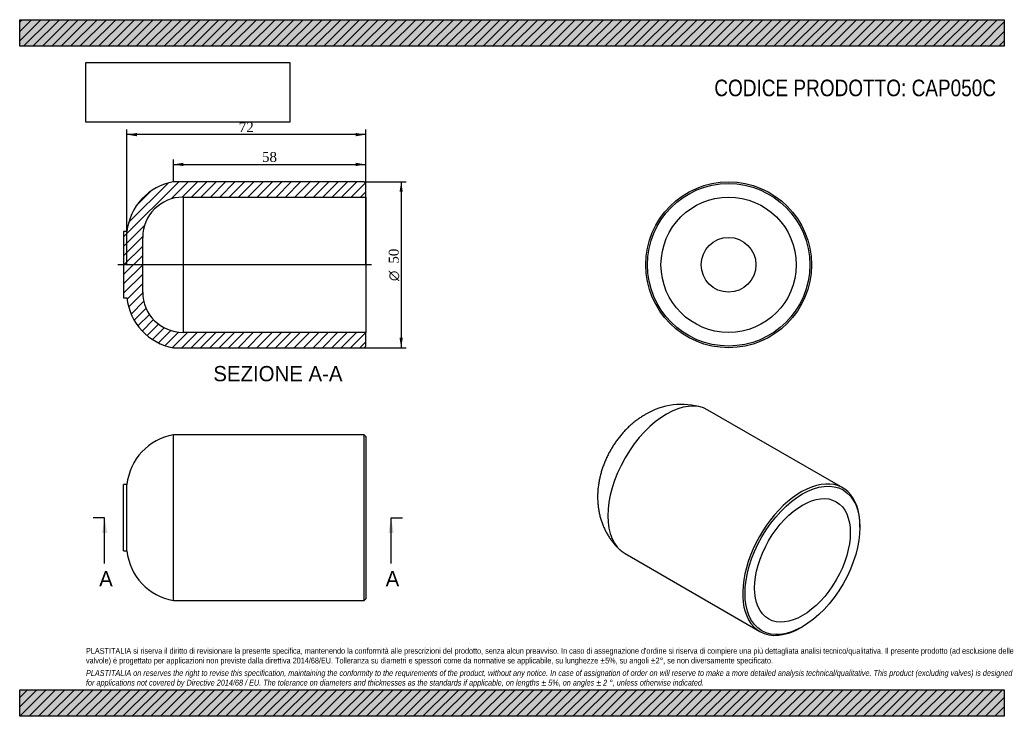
# Model space of a CAD drawing. Header units: millimetres. Extents: x 0 to 297, y 0 to 210.
import ezdxf
from ezdxf.enums import TextEntityAlignment as Align
from ezdxf.lldxf.tags import DXFTag

# ---------------------------------------------------------------- set-up
doc = ezdxf.new("R2010")
doc.units = ezdxf.units.MM
for name, color, linetype in [('CAP050C', 7, 'Continuous'), ('Default', 7, 'Continuous'), ('DV3_Default', 7, 'Continuous')]:
    doc.layers.add(name, color=color, linetype=linetype)
doc.styles.add('SEACAD_Solid_Edge_ANSI', font='seans.ttf')
doc.styles.add('SEACAD_Solid_Edge_ANSI1_Symbols', font='semeca1.ttf')
doc.styles.add('SEACAD_Times_New_Roman', font='times.ttf')
tags = doc.linetypes.add('CENTER2', pattern=[28.575, 19.05, -3.175, 3.175, -3.175]).pattern_tags.tags
tags[10:11] = [DXFTag(74, 4), DXFTag(75, 0), DXFTag(340, '0'), DXFTag(46, 0.0), DXFTag(50, 0.0), DXFTag(44, 0.0), DXFTag(45, 0.0)]
tags[8:9] = [DXFTag(74, 4), DXFTag(75, 0), DXFTag(340, '0'), DXFTag(46, 0.0), DXFTag(50, 0.0), DXFTag(44, 0.0), DXFTag(45, 0.0)]
tags[6:7] = [DXFTag(74, 4), DXFTag(75, 0), DXFTag(340, '0'), DXFTag(46, 0.0), DXFTag(50, 0.0), DXFTag(44, 0.0), DXFTag(45, 0.0)]
tags[4:5] = [DXFTag(74, 4), DXFTag(75, 0), DXFTag(340, '0'), DXFTag(46, 0.0), DXFTag(50, 0.0), DXFTag(44, 0.0), DXFTag(45, 0.0)]
doc.dimstyles.new('ANSImm', dxfattribs={"dimtxt": 3, "dimasz": 3, "dimexe": 1.5, "dimexo": 0, "dimgap": 0.75, "dimtad": 1, "dimdsep": 46, "dimtxsty": 'SEACAD_Times_New_Roman', "dimblk1": '_SE_FILLED', "dimblk2": '_SE_FILLED', "dimsah": 1, "dimcen": 1.5, "dimazin": 0, "dimtfac": 0.85, "dimtdec": 3, "dimtofl": 0, "dimtmove": 0, "dimatfit": 3, "dimfxl": 1, "dimarcsym": 0})
picture_1 = doc.add_image_def('image1.jpg', size_in_pixel=(4302, 1260))

# ---------------------------------------------------------------- blocks, each defined once
blk = doc.blocks.new('SE')
at = {"layer": 'CAP050C', "color": 7, "linetype": 'Continuous'}
for p, q in [((46.36, 34.87), (46.36, 84.87)), ((103.86, 84.87), (46.36, 84.87)), ((103.86, 34.87), (103.86, 84.87)), ((104.36, 84.37), (103.86, 84.87)), ((104.36, 84.37), (104.36, 35.37)), ((31.36, 49.87), (31.36, 69.87)), ((32.36, 69.87), (31.36, 69.87)), ((32.36, 49.87), (32.36, 69.87)), ((31.36, 49.87), (32.36, 49.87)), ((46.36, 34.87), (103.86, 34.87)), ((103.86, 34.87), (104.36, 35.37))]:
    blk.add_line(p, q, dxfattribs=at)
for centre, start, end in [((49.27, 68.12), 99.8555, 174.0944), ((49.27, 51.61), 185.9056, 260.1445)]:
    blk.add_arc(centre, 17, start, end, dxfattribs=at)
blk = doc.blocks.new('SE1')
at = {"layer": 'CAP050C', "color": 7, "linetype": 'Continuous'}
for p, q in [((248.26, 68.86), (207.6, 92.33)), ((253.44, 57.01), (253.44, 57.42)), ((182.6, 49.03), (223.26, 25.56)), ((235.76, 26.8), (236.11, 27))]:
    blk.add_line(p, q, dxfattribs=at)
blk.add_arc((199.66, 72.69), 21.32, 72.7934, 121.0488, dxfattribs=at)
for centre, start_param, end_param in [((195.1, 70.68), 3.141593, 6.283185), ((235.76, 47.21), 2.356194, 6.283185), ((235.76, 47.21), 0, 0.785398)]:
    blk.add_ellipse(centre, major_axis=(-12.5, -21.65), ratio=0.57735, start_param=start_param, end_param=end_param, dxfattribs=at)
for major_axis in [(12.25, 21.22), (-10.2, -17.67)]:
    blk.add_ellipse((236.11, 47.01), major_axis=major_axis, ratio=0.57735, dxfattribs=at)
blk.add_open_spline([(188.66, 90.96), (188.35, 90.77), (187.77, 90.43), (186.8, 89.78), (185.82, 89.06), (184.85, 88.28), (183.91, 87.45), (183.01, 86.57), (182.14, 85.65), (181.3, 84.69), (180.51, 83.69), (179.75, 82.66), (179.04, 81.6), (178.37, 80.5), (177.75, 79.38), (177.17, 78.23), (176.64, 77.05), (176.15, 75.85), (175.72, 74.63), (175.34, 73.38), (175.01, 72.11), (174.75, 70.83), (174.54, 69.54), (174.4, 68.24), (174.33, 66.94), (174.32, 65.64), (174.38, 64.36), (174.5, 63.09), (174.7, 61.85), (174.95, 60.63), (175.28, 59.45), (175.66, 58.29), (176.1, 57.17), (176.61, 56.09), (177.16, 55.04), (177.78, 54.04), (178.44, 53.08), (179.15, 52.17), (179.9, 51.31), (180.59, 50.6), (181, 50.24), (181.16, 50.1)], degree=3, knots=[0, 0, 0, 0, 0.020477, 0.046037, 0.071758, 0.097707, 0.123834, 0.150087, 0.17641, 0.202757, 0.229107, 0.255452, 0.281799, 0.308166, 0.334579, 0.361065, 0.387649, 0.414361, 0.441225, 0.468254, 0.495446, 0.522782, 0.550215, 0.577668, 0.605068, 0.632337, 0.65941, 0.686235, 0.71278, 0.739029, 0.764981, 0.790642, 0.816028, 0.841155, 0.866041, 0.890704, 0.915163, 0.939433, 0.963531, 0.987473, 1, 1, 1, 1], dxfattribs=at)
blk = doc.blocks.new('SE3')
at = {"color": 7, "linetype": 'Continuous', "style": 'SEACAD_Solid_Edge_ANSI'}
blk.add_text('A', height=4.6, dxfattribs=at).set_placement((110.39, 43.77), align=Align.TOP_LEFT)
blk = doc.blocks.new('SE4')
at = {"color": 7, "linetype": 'Continuous', "style": 'SEACAD_Solid_Edge_ANSI'}
blk.add_text('A', height=4.6, dxfattribs=at).set_placement((23.97, 43.77), align=Align.TOP_LEFT)
blk = doc.blocks.new('SEANNOT_GROUP')
at = {"linetype": 'Continuous'}
blk.add_hatch(color=7, dxfattribs=at).paths.add_polyline_path([(112.81, 55.27), (112.04, 59.87), (111.28, 55.27)])
at = {"color": 7, "linetype": 'Continuous'}
blk.add_lwpolyline([(112.04, 46.07), (112.04, 59.87)], dxfattribs=at)
blk = doc.blocks.new('SEANNOT_GROUP1')
at = {"linetype": 'Continuous'}
blk.add_hatch(color=7, dxfattribs=at).paths.add_polyline_path([(26.4, 55.27), (25.63, 59.87), (24.87, 55.27)])
at = {"color": 7, "linetype": 'Continuous'}
blk.add_lwpolyline([(25.63, 46.07), (25.63, 59.87)], dxfattribs=at)
blk = doc.blocks.new('SE2')
at = {"layer": 'Default', "color": 7, "linetype": 'CENTER2'}
for p, q in [((25.63, 59.87), (22.18, 59.87)), ((112.04, 59.87), (115.49, 59.87))]:
    blk.add_line(p, q, dxfattribs=at)
at = {"layer": 'Default', "color": 7, "linetype": 'CENTER2', "const_width": 0.0001}
blk.add_lwpolyline([(112.04, 59.87), (25.63, 59.87)], dxfattribs=at)
at = {"layer": 'Default'}
for name in ['SEANNOT_GROUP1', 'SEANNOT_GROUP', 'SE4', 'SE3']:
    blk.add_blockref(name, (0, 0), dxfattribs=at)
blk = doc.blocks.new('SE5')
at = {"layer": 'CAP050C', "linetype": 'Continuous'}
h = blk.add_hatch(dxfattribs=at)
h.set_pattern_fill('LINE', scale=0.62992, angle=45, style=0)
edge = h.paths.add_edge_path()
edge.add_line((103.86, 111.11), (104.36, 111.61))
edge.add_line((104.36, 111.61), (104.36, 115.71))
edge.add_line((104.36, 115.71), (49.27, 115.71))
edge.add_arc((49.27, 127.86), 12.15, 180, 270, ccw=False)
edge.add_line((37.12, 127.86), (37.12, 144.36))
edge.add_arc((49.27, 144.36), 12.15, 90, 180, ccw=False)
edge.add_line((49.27, 156.51), (104.36, 156.51))
edge.add_line((104.36, 156.51), (104.36, 160.61))
edge.add_line((104.36, 160.61), (103.86, 161.11))
edge.add_line((103.86, 161.11), (46.36, 161.11))
edge.add_arc((49.27, 144.36), 17, 99.8555, 174.0944)
edge.add_line((32.36, 146.11), (31.36, 146.11))
edge.add_line((31.36, 146.11), (31.36, 126.11))
edge.add_line((31.36, 126.11), (32.36, 126.11))
edge.add_arc((49.27, 127.86), 17, 185.9056, 260.1445)
edge.add_line((46.36, 111.11), (103.86, 111.11))
at = {"layer": 'CAP050C', "color": 7, "linetype": 'Continuous'}
for p, q in [((103.86, 161.11), (46.36, 161.11)), ((104.36, 160.61), (103.86, 161.11)), ((104.36, 156.51), (104.36, 160.61)), ((49.27, 156.51), (49.27, 115.71)), ((49.27, 156.51), (104.36, 156.51)), ((104.36, 156.51), (104.36, 115.71)), ((31.36, 146.11), (31.36, 126.11)), ((32.36, 146.11), (31.36, 146.11)), ((37.12, 127.86), (37.12, 144.36)), ((31.36, 126.11), (32.36, 126.11)), ((104.36, 115.71), (49.27, 115.71)), ((104.36, 111.61), (104.36, 115.71)), ((46.36, 111.11), (103.86, 111.11)), ((103.86, 111.11), (104.36, 111.61))]:
    blk.add_line(p, q, dxfattribs=at)
for centre, radius, start, end in [((49.27, 144.36), 17, 99.8555, 174.0944), ((49.27, 144.36), 12.15, 90, 180), ((49.27, 127.86), 12.15, 180, 270), ((49.27, 127.86), 17, 185.9056, 260.1445)]:
    blk.add_arc(centre, radius, start, end, dxfattribs=at)
at = {"layer": 'DV3_Default', "color": 7, "linetype": 'CENTER2'}
blk.add_line((106.11, 136.11), (29.61, 136.11), dxfattribs=at)
blk = doc.blocks.new('GDimGGroup')
at = {"layer": 'Default', "linetype": 'Continuous'}
for points in [[(115.57, 158.11), (115.07, 161.11), (114.57, 158.11)], [(115.57, 114.11), (114.57, 114.11), (115.07, 111.11)]]:
    blk.add_hatch(color=7, dxfattribs=at).paths.add_polyline_path(points)
at = {"layer": 'Default', "color": 7, "linetype": 'Continuous'}
for p, q in [((103.86, 161.11), (116.57, 161.11)), ((115.07, 161.11), (115.07, 111.11)), ((103.86, 111.11), (116.57, 111.11))]:
    blk.add_line(p, q, dxfattribs=at)
for s, style, p in [('50', 'SEACAD_Times_New_Roman', (111.32, 136.45)), ('O', 'SEACAD_Solid_Edge_ANSI1_Symbols', (111.32, 131.22))]:
    blk.add_text(s, height=3, rotation=90, dxfattribs=dict(at, style=style)).set_placement(p, align=Align.TOP_LEFT)
blk = doc.blocks.new('SE6')
at = {"layer": 'CAP050C', "color": 7, "linetype": 'Continuous'}
for radius in [25, 24.5, 20.4, 8.25]:
    blk.add_circle((213.84, 136.11), radius, dxfattribs=at)
blk = doc.blocks.new('DMBLK9')
at = {"layer": 'Default', "linetype": 'Continuous'}
for points in [[(35.36, 175.86), (32.36, 175.36), (35.36, 174.86)], [(101.36, 175.86), (101.36, 174.86), (104.36, 175.36)]]:
    blk.add_hatch(color=7, dxfattribs=at).paths.add_polyline_path(points)
at = {"layer": 'Default', "color": 7, "linetype": 'Continuous'}
for p, q in [((32.36, 136.11), (32.36, 176.86)), ((104.36, 175.36), (32.36, 175.36)), ((104.36, 136.11), (104.36, 176.86))]:
    blk.add_line(p, q, dxfattribs=at)
at = {"layer": 'Default', "color": 7, "linetype": 'Continuous', "style": 'SEACAD_Times_New_Roman'}
blk.add_text('72', height=3, dxfattribs=at).set_placement((66.08, 179.11), align=Align.TOP_LEFT)
blk = doc.blocks.new('_SE_FILLED')
at = {"color": 0}
blk.add_line((0, 0), (-1, 0), dxfattribs=at)
blk.add_solid([(0, 0), (-1, -0.1665), (-1, 0.1665), (0, 0)], dxfattribs=at)
blk = doc.blocks.new('DMBLK10')
at = {"layer": 'Default', "linetype": 'Continuous'}
for points in [[(49.36, 166.86), (46.36, 166.36), (49.36, 165.86)], [(101.36, 166.86), (101.36, 165.86), (104.36, 166.36)]]:
    blk.add_hatch(color=7, dxfattribs=at).paths.add_polyline_path(points)
at = {"layer": 'Default', "color": 7, "linetype": 'Continuous'}
for p, q in [((46.36, 161.11), (46.36, 167.86)), ((46.36, 166.36), (104.36, 166.36)), ((104.36, 158.56), (104.36, 167.86))]:
    blk.add_line(p, q, dxfattribs=at)
at = {"layer": 'Default', "color": 7, "linetype": 'Continuous', "style": 'SEACAD_Times_New_Roman'}
blk.add_text('58', height=3, dxfattribs=at).set_placement((73.08, 170.11), align=Align.TOP_LEFT)

msp = doc.modelspace()

# ---------------------------------------------------------------- hatches: boundary and pattern name
at = {"layer": 'Default', "linetype": 'Continuous'}
h = msp.add_hatch(dxfattribs=at)
h.set_pattern_fill('LINE', scale=0.62992, angle=45, style=0)
h.paths.add_polyline_path([(297, 202), (297, 210), (0, 210), (0, 202)])
for points in [[(297, 202), (297, 210), (0, 210), (0, 202)], [(297, 0), (297, 8), (0, 8), (0, 0)]]:
    msp.add_hatch(color=7, dxfattribs=at).paths.add_polyline_path(points)
h = msp.add_hatch(dxfattribs=at)
h.set_pattern_fill('LINE', scale=0.62992, angle=45, style=0)
h.paths.add_polyline_path([(297, 0), (297, 8), (0, 8), (0, 0)])

# ---------------------------------------------------------------- linework, layer by layer
at = {"layer": 'Default', "color": 7, "linetype": 'Continuous'}
for p, q in [((0, 210), (297, 210)), ((0, 202), (0, 210)), ((297, 210), (297, 202)), ((297, 202), (0, 202)), ((0, 8), (297, 8)), ((0, 0), (0, 8)), ((297, 8), (297, 0)), ((297, 0), (0, 0))]:
    msp.add_line(p, q, dxfattribs=at)

# ---------------------------------------------------------------- block references
at = {"layer": 'Default'}
for name in ['SE5', 'GDimGGroup', 'SE6', 'SE1', 'SE', 'SE2']:
    msp.add_blockref(name, (0, 0), dxfattribs=at)

# ---------------------------------------------------------------- texts
at = {"layer": 'Default', "color": 7, "linetype": 'Continuous', "style": 'SEACAD_Solid_Edge_ANSI'}
msp.add_text('SEZIONE A-A', height=4.6, dxfattribs=at).set_placement((58.406, 105.598), align=Align.TOP_LEFT)
at = {"layer": 'Default', "attachment_point": 1}
for s, insert, char_height, width in [('{\\fArial Narrow|b0||i0||c0|p34;\\C7;\\H5.;\\W1.;CODICE PRODOTTO: CAP050C}', (209.528, 191.934), 5, 92.75001), ("{\\fArial Narrow|b0||i0||c0|p34;\\C7;\\H1.75;\\W1.;PLASTITALIA si riserva il diritto di revisionare la presente specifica, mantenendo la conformità alle prescrizioni del prodotto, senza alcun preavviso. In caso di assegnazione d'ordine si riserva di compiere una più dettagliata analisi tecnico/qualitativa. Il presente prodotto (ad esclusione delle \\P}{\\fArial Narrow|b0||i0||c0|p34;\\C7;\\H1.75;\\W1.;valvole) è progettato per applicazioni non previste dalla direttiva 2014/68/EU. Tolleranza su diametri e spessori come da normative se applicabile, su lunghezze ±5%, su angoli ±2°, se non diversamente specificato.\\P}{\\fArial Narrow|b0||i0||c0|p34;\\C7;\\H0.5;\\W1.;   \\P}{\\fArial Narrow|b0||i1||c0|p34;\\C7;\\H1.75;\\W1.;PLASTITALIA on reserves the right to revise this specification, maintaining the conformity to the requirements of the product, without any notice. In case of assignation of order on will reserve to make a more detailed analysis technical/qualitative. This product (excluding valves) is designed \\P}{\\fArial Narrow|b0||i1||c0|p34;\\C7;\\H1.75;\\W1.;for applications not covered by Directive 2014/68 / EU. The tolerance on diameters and thicknesses as the standards if applicable, on lengths ± 5%, on angles ± 2 °, unless otherwise indicated.\\P}", (20, 20.602), 1.75, 257)]:
    msp.add_mtext(s, dxfattribs=dict(at, insert=insert, char_height=char_height, width=width))

# ---------------------------------------------------------------- dimensions: what is measured, and where the dimension line sits
at = {"layer": 'Default', "color": 7, "linetype": 'Continuous'}
for base, p1, p2, picture, middle in [((32.357, 175.356), (104.357, 136.11), (32.357, 136.11), 'DMBLK9', (68.357, 175.356)), ((104.357, 166.356), (46.357, 161.11), (104.357, 158.56), 'DMBLK10', (75.357, 166.356))]:
    dim = msp.add_linear_dim(base=base, p1=p1, p2=p2, text='\\A1;<>', dimstyle='ANSImm', dxfattribs=at)
    dim.commit()
    dim.dimension.update_dxf_attribs({"geometry": picture, "text_midpoint": middle, "dimtype": 160})

# ---------------------------------------------------------------- pictures from other files: only their frames are drawn
image = msp.add_image(picture_1, insert=(20, 179.103), size_in_units=(61.457, 18))
image.dxf.flags = 7

doc.saveas('drawing.dxf')
